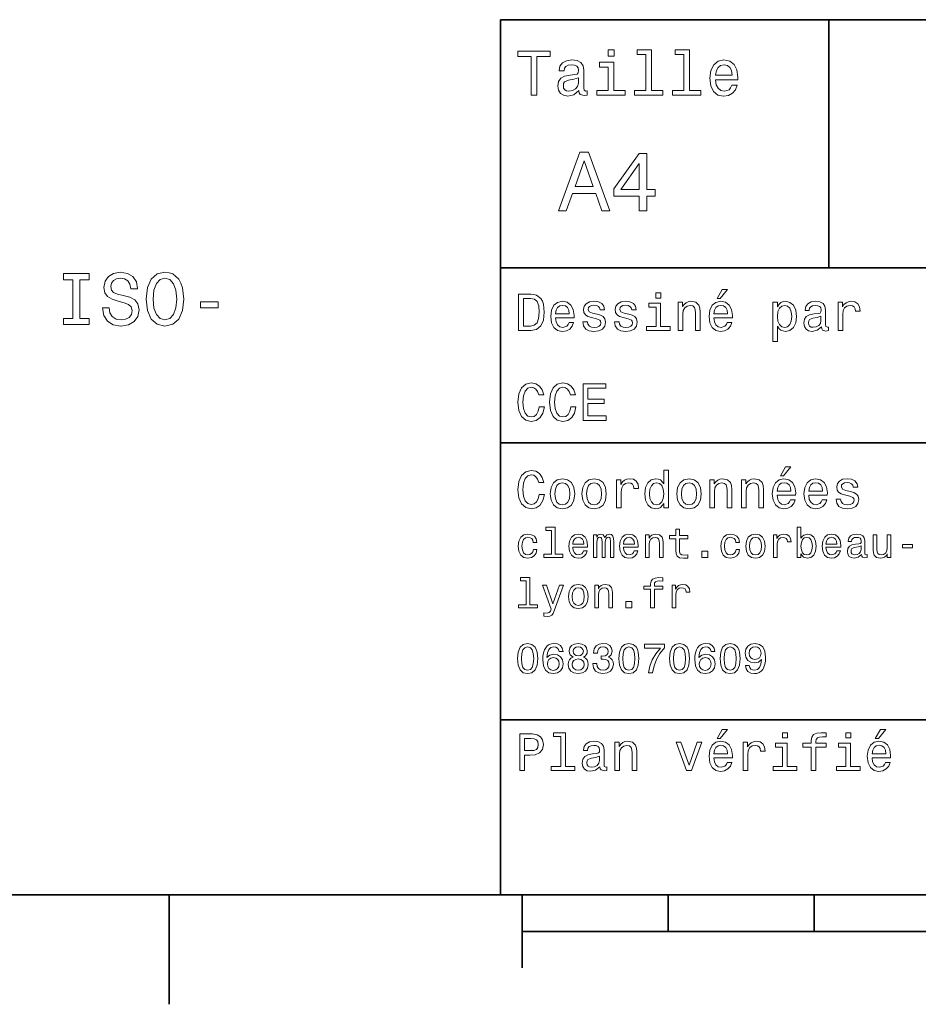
# Model space of a CAD drawing. Extents: x 0 to 297, y 0 to 210.
# Tile 2 of 8: x 64 to 126, y 2 to 70. Entities that reach past the tile are written whole.
import ezdxf

# ---------------------------------------------------------------- set-up
doc = ezdxf.new("R2010")
doc.units = 0

msp = doc.modelspace()

# ---------------------------------------------------------------- linework, layer by layer
at = {"color": 7, "lineweight": 35}
for p, q in [((97, 10), (97, 70)), ((97, 70), (287, 70)), ((97, 53), (162, 53)), ((97, 41), (162, 41)), ((97, 22), (162, 22)), ((10, 10), (287, 10)), ((97, 10), (287, 10)), ((98.5, 7.5), (198.5, 7.5))]:
    msp.add_line(p, q, dxfattribs=at)
at = {"color": 7, "lineweight": 35, "ltscale": 0.425}
msp.add_line((119.5, 53), (119.5, 70), dxfattribs=at)
at = {"color": 7, "lineweight": 35, "ltscale": 0.1875}
msp.add_line((74.300003, 10), (74.300003, 2.5), dxfattribs=at)
at = {"color": 7, "lineweight": 35, "ltscale": 0.125}
msp.add_line((98.5, 10), (98.5, 5), dxfattribs=at)
at = {"color": 7, "lineweight": 35, "ltscale": 0.0625}
for p, q in [((108.5, 10), (108.5, 7.5)), ((118.5, 10), (118.5, 7.5))]:
    msp.add_line(p, q, dxfattribs=at)
at = {"color": 7, "lineweight": 13}
for points in [[(99.102303, 64.837173), (99.5, 64.837173), (99.5, 67.47406), (100.407784, 67.47406), (100.407784, 67.837173), (98.190201, 67.837173), (98.190201, 67.47406), (99.102303, 67.47406)], [(104.786743, 67.940918), (104.384727, 67.940918), (104.384727, 67.508644), (104.786743, 67.508644)], [(106.969742, 67.621033), (106.969742, 65.157059), (106.187317, 65.157059), (106.187317, 64.837173), (108.128242, 64.837173), (108.128242, 65.157059), (107.350143, 65.157059), (107.350143, 67.940918), (106.373199, 67.940918), (106.373199, 67.621033)], [(109.572044, 67.621033), (109.572044, 65.157059), (108.789627, 65.157059), (108.789627, 64.837173), (110.730545, 64.837173), (110.730545, 65.157059), (109.952454, 65.157059), (109.952454, 67.940918), (108.975502, 67.940918), (108.975502, 67.621033)], [(102.387611, 65.139771), (102.387611, 65.126801), (102.409225, 64.979828), (102.47406, 64.876076), (102.746399, 64.793945), (102.958214, 64.828529), (102.958214, 65.122475), (102.867432, 65.109505), (102.746399, 65.165703), (102.724785, 65.338615), (102.724785, 66.540344), (102.672913, 66.84726), (102.521614, 67.0634), (102.257927, 67.193085), (101.886169, 67.240631), (101.523056, 67.188759), (101.255043, 67.041786), (101.086456, 66.812675), (101.030258, 66.510086), (101.030258, 66.484146), (101.371758, 66.484146), (101.402016, 66.665703), (101.497116, 66.795387), (101.65274, 66.873199), (101.873199, 66.903458), (102.085014, 66.881844), (102.236313, 66.817001), (102.327087, 66.704605), (102.357346, 66.548988), (102.340057, 66.367432), (102.270897, 66.276657), (102.097984, 66.233429), (101.773773, 66.198845), (101.402016, 66.121033), (101.138329, 65.982704), (100.982712, 65.766571), (100.935158, 65.446686), (100.978386, 65.161385), (101.112389, 64.949562), (101.328529, 64.815559), (101.626801, 64.768013), (102.028816, 64.858788)], [(104.773773, 65.157059), (104.773773, 67.080688), (103.796829, 67.080688), (103.796829, 66.756485), (104.393372, 66.756485), (104.393372, 65.157059), (103.615273, 65.157059), (103.615273, 64.837173), (105.560516, 64.837173), (105.560516, 65.157059)], [(111.750717, 65.887604), (113.272339, 65.887604), (113.276657, 66.064842), (113.207497, 66.561958), (113.017288, 66.933716), (112.714699, 67.158501), (112.312683, 67.240631), (111.919312, 67.154175), (111.616714, 66.912102), (111.422188, 66.51873), (111.353027, 66), (111.41787, 65.4683), (111.612396, 65.079247), (111.91066, 64.837173), (112.299713, 64.755043), (112.636887, 64.811234), (112.913544, 64.958214), (113.116714, 65.191643), (113.233429, 65.502876), (112.857346, 65.502876), (112.779541, 65.329971), (112.667145, 65.200287), (112.34726, 65.096542), (112.100868, 65.144089), (111.914986, 65.295387), (111.793945, 65.541786), (111.750717, 65.874634)], [(111.750717, 66.207489), (111.798271, 66.50576), (111.914986, 66.726219), (112.092216, 66.860229), (112.325653, 66.907776), (112.554756, 66.860229), (112.731987, 66.726219), (112.840057, 66.50576), (112.878967, 66.207489)], [(102.344383, 65.649857), (102.292511, 65.425072), (102.154182, 65.252159), (101.946686, 65.139771), (101.691643, 65.100861), (101.527374, 65.122475), (101.41066, 65.191643), (101.337173, 65.312675), (101.315559, 65.481262), (101.332855, 65.632561), (101.402016, 65.740631), (101.678673, 65.861671), (102.028816, 65.913544), (102.344383, 66.017288)], [(100.982712, 56.9049), (101.51297, 56.9049), (101.933716, 58.080692), (103.530258, 58.080692), (103.951012, 56.9049), (104.492798, 56.9049), (103.028816, 60.910664), (102.440926, 60.910664)], [(106.521614, 56.9049), (107.040344, 56.9049), (107.040344, 57.896255), (107.610954, 57.896255), (107.610954, 58.357349), (107.040344, 58.357349), (107.040344, 60.818443), (106.515854, 60.818443), (104.763687, 58.403458), (104.763687, 57.896255), (106.521614, 57.896255)], [(102.118156, 58.570606), (102.734871, 60.334293), (103.351585, 58.570606)], [(105.247841, 58.357349), (106.521614, 60.149857), (106.521614, 58.357349)], [(70.189476, 50.251442), (69.730545, 50.251442), (69.831406, 49.716858), (70.083572, 49.323486), (70.471893, 49.086456), (70.996399, 49.000721), (71.515846, 49.081413), (71.904175, 49.303314), (72.151291, 49.651299), (72.242073, 50.110229), (72.166428, 50.523777), (71.954605, 50.791065), (71.611664, 50.967579), (71.152733, 51.098705), (70.759361, 51.194527), (70.502159, 51.305477), (70.355904, 51.466858), (70.310516, 51.719021), (70.355904, 51.945965), (70.48703, 52.117435), (70.688759, 52.233429), (70.966133, 52.273777), (71.24855, 52.223343), (71.470459, 52.087177), (71.616714, 51.860229), (71.687317, 51.552593), (72.146255, 51.552593), (72.146255, 51.562679), (72.065559, 52.036743), (71.828522, 52.389771), (71.455322, 52.611671), (70.951004, 52.687321), (70.497116, 52.611671), (70.144089, 52.399857), (69.917145, 52.072048), (69.836456, 51.648415), (69.902008, 51.270172), (70.093658, 51.01297), (70.396255, 50.841499), (70.809799, 50.710377), (71.218292, 50.594379), (71.525932, 50.483429), (71.712532, 50.322048), (71.778091, 50.059799), (71.717575, 49.792507), (71.561234, 49.590778), (71.324203, 49.464699), (71.016571, 49.424351), (70.67363, 49.479828), (70.411377, 49.641212), (70.244949, 49.903458)], [(72.726219, 50.846542), (72.817001, 50.059799), (73.079247, 49.479828), (73.487747, 49.121758), (74.022331, 49.000721), (74.551865, 49.121758), (74.965408, 49.479828), (75.222618, 50.059799), (75.318436, 50.846542), (75.222618, 51.628242), (75.111664, 51.945965), (74.965408, 52.208214), (74.551865, 52.566284), (74.299706, 52.657063), (74.022331, 52.692364), (73.482704, 52.566284), (73.074203, 52.213257), (72.817001, 51.633286)], [(67.718292, 49.520172), (67.072769, 49.520172), (67.072769, 49.096542), (68.827805, 49.096542), (68.827805, 49.520172), (68.182274, 49.520172), (68.182274, 52.172913), (68.827805, 52.172913), (68.827805, 52.596542), (67.072769, 52.596542), (67.072769, 52.172913), (67.718292, 52.172913)], [(73.210373, 50.846542), (73.265846, 51.456772), (73.432274, 51.905621), (73.689476, 52.177956), (74.022331, 52.273777), (74.350143, 52.177956), (74.607346, 51.900578), (74.773773, 51.451729), (74.83429, 50.846542), (74.773773, 50.236313), (74.607346, 49.787464), (74.350143, 49.515129), (74.022331, 49.424351), (73.689476, 49.515129), (73.432274, 49.787464), (73.265846, 50.23127)], [(111.84726, 50.88797), (112.059799, 50.88797), (112.560516, 51.500362), (112.207489, 51.500362)], [(76.44812, 50.251442), (77.668579, 50.251442), (77.668579, 50.649857), (76.44812, 50.649857)], [(99.080688, 51.190563), (98.248558, 51.190563), (98.248558, 48.690563), (99.080688, 48.690563), (99.473343, 48.769814), (99.765129, 49.011169), (99.945244, 49.40382), (100.010086, 49.940563), (99.952446, 50.488113), (99.880402, 50.70425), (99.779541, 50.877163), (99.487755, 51.111313), (99.296829, 51.168949)], [(99.055473, 50.891571), (99.329254, 50.837536), (99.516571, 50.671829), (99.628242, 50.376442), (99.664268, 49.940563), (99.624641, 49.519093), (99.51297, 49.223705), (99.322044, 49.047192), (99.055473, 48.989555), (98.583572, 48.989555), (98.583572, 50.891571)], [(100.784584, 49.565922), (102.052597, 49.565922), (102.056198, 49.713619), (101.998558, 50.127884), (101.840057, 50.437683), (101.587898, 50.625), (101.252884, 50.693443), (100.925072, 50.621399), (100.672913, 50.41967), (100.510803, 50.091862), (100.453171, 49.659584), (100.507202, 49.216499), (100.669312, 48.892292), (100.91787, 48.690563), (101.242073, 48.62212), (101.523056, 48.668949), (101.753601, 48.791428), (101.922913, 48.98595), (102.020172, 49.245319), (101.706772, 49.245319), (101.64193, 49.101227), (101.548271, 48.993156), (101.2817, 48.9067), (101.07637, 48.946327), (100.921471, 49.072407), (100.820602, 49.27774), (100.784584, 49.555115)], [(103.623199, 49.818085), (103.317001, 49.890129), (103.090057, 49.972984), (103.014412, 50.142292), (103.036026, 50.261169), (103.111671, 50.347622), (103.234146, 50.401657), (103.41066, 50.423271), (103.579971, 50.401657), (103.713257, 50.336815), (103.799713, 50.239555), (103.835732, 50.109871), (104.145531, 50.109871), (104.145531, 50.117077), (104.091499, 50.351227), (103.943802, 50.534943), (103.713257, 50.650219), (103.41066, 50.693443), (103.104469, 50.650219), (102.881126, 50.531342), (102.740631, 50.354828), (102.697403, 50.131485), (102.729828, 49.915348), (102.830688, 49.76405), (102.996399, 49.655983), (103.237755, 49.580334), (103.590775, 49.493877), (103.806915, 49.40382), (103.864555, 49.331772), (103.886169, 49.223705), (103.853745, 49.09042), (103.767288, 48.989555), (103.626801, 48.924713), (103.439484, 48.903099), (103.241356, 48.924713), (103.09726, 49.000362), (103, 49.122841), (102.960373, 49.292149), (102.654175, 49.292149), (102.704613, 49.003963), (102.852303, 48.795029), (103.086456, 48.668949), (103.41066, 48.62212), (103.749283, 48.668949), (103.997841, 48.795029), (104.149139, 48.996758), (104.203171, 49.259727), (104.163544, 49.486671), (104.051872, 49.641571), (103.868156, 49.742435)], [(105.791786, 49.818085), (105.485588, 49.890129), (105.258644, 49.972984), (105.182999, 50.142292), (105.204613, 50.261169), (105.280258, 50.347622), (105.40274, 50.401657), (105.579254, 50.423271), (105.748558, 50.401657), (105.881844, 50.336815), (105.9683, 50.239555), (106.004326, 50.109871), (106.314117, 50.109871), (106.314117, 50.117077), (106.260086, 50.351227), (106.112396, 50.534943), (105.881844, 50.650219), (105.579254, 50.693443), (105.273056, 50.650219), (105.049713, 50.531342), (104.909225, 50.354828), (104.865997, 50.131485), (104.898415, 49.915348), (104.999283, 49.76405), (105.164986, 49.655983), (105.406342, 49.580334), (105.759369, 49.493877), (105.975502, 49.40382), (106.033142, 49.331772), (106.054756, 49.223705), (106.022339, 49.09042), (105.935883, 48.989555), (105.795387, 48.924713), (105.60807, 48.903099), (105.409943, 48.924713), (105.265854, 49.000362), (105.168587, 49.122841), (105.12896, 49.292149), (104.822769, 49.292149), (104.873199, 49.003963), (105.020897, 48.795029), (105.255043, 48.668949), (105.579254, 48.62212), (105.91787, 48.668949), (106.166428, 48.795029), (106.317726, 48.996758), (106.371758, 49.259727), (106.33213, 49.486671), (106.220459, 49.641571), (106.036743, 49.742435)], [(107.992798, 51.27702), (107.657784, 51.27702), (107.657784, 50.916786), (107.992798, 50.916786)], [(109.181557, 48.690563), (109.498558, 48.690563), (109.498558, 49.807278), (109.530983, 50.063042), (109.635445, 50.250362), (109.797546, 50.365635), (110.013687, 50.408863), (110.1866, 50.372841), (110.29467, 50.275578), (110.348701, 50.113472), (110.366714, 49.897335), (110.366714, 48.690563), (110.683716, 48.690563), (110.683716, 49.962177), (110.669312, 50.217941), (110.604469, 50.430477), (110.39193, 50.625), (110.060516, 50.693443), (109.876801, 50.668228), (109.721901, 50.599785), (109.588615, 50.484512), (109.484146, 50.329613), (109.484146, 50.625), (109.181557, 50.625)], [(111.627518, 49.565922), (112.895531, 49.565922), (112.899132, 49.713619), (112.841499, 50.127884), (112.682999, 50.437683), (112.430832, 50.625), (112.095825, 50.693443), (111.768013, 50.621399), (111.515854, 50.41967), (111.353745, 50.091862), (111.296112, 49.659584), (111.350143, 49.216499), (111.512245, 48.892292), (111.760803, 48.690563), (112.085014, 48.62212), (112.365997, 48.668949), (112.596542, 48.791428), (112.765854, 48.98595), (112.863113, 49.245319), (112.549713, 49.245319), (112.484871, 49.101227), (112.391212, 48.993156), (112.124641, 48.9067), (111.919312, 48.946327), (111.764412, 49.072407), (111.663544, 49.27774), (111.627518, 49.555115)], [(115.986313, 50.326012), (115.986313, 50.625), (115.669312, 50.625), (115.669312, 47.941284), (115.986313, 47.941284), (115.986313, 48.98595), (116.097984, 48.816643), (116.22406, 48.704971), (116.541069, 48.62212), (116.843658, 48.690563), (117.081413, 48.895893), (117.236313, 49.2201), (117.293945, 49.659584), (117.236313, 50.095463), (117.081413, 50.41967), (116.843658, 50.621399), (116.541069, 50.693443), (116.368156, 50.671829), (116.220459, 50.603386), (116.094383, 50.488113)], [(119.005043, 48.942726), (119.005043, 48.931919), (119.023056, 48.809441), (119.077087, 48.722984), (119.304031, 48.654541), (119.480545, 48.683357), (119.480545, 48.928314), (119.4049, 48.917507), (119.304031, 48.96434), (119.286026, 49.108429), (119.286026, 50.109871), (119.242798, 50.365635), (119.116714, 50.54575), (118.896973, 50.65382), (118.587173, 50.693443), (118.284584, 50.650219), (118.061241, 50.52774), (117.920746, 50.336815), (117.873917, 50.084656), (117.873917, 50.063042), (118.158501, 50.063042), (118.183716, 50.21434), (118.26297, 50.322407), (118.392654, 50.387249), (118.57637, 50.412464), (118.752884, 50.394455), (118.878967, 50.34042), (118.954613, 50.246758), (118.979828, 50.117077), (118.965416, 49.965778), (118.907784, 49.890129), (118.763687, 49.854107), (118.493515, 49.825291), (118.183716, 49.760448), (117.963974, 49.645176), (117.834297, 49.465057), (117.79467, 49.19849), (117.830688, 48.960735), (117.942368, 48.784222), (118.122482, 48.67255), (118.37104, 48.632927), (118.706055, 48.708576)], [(120.143372, 48.690563), (120.460373, 48.690563), (120.460373, 49.796471), (120.492798, 50.063042), (120.590057, 50.253963), (120.748558, 50.369236), (120.961098, 50.408863), (121.119598, 50.383648), (121.238472, 50.3116), (121.310516, 50.189121), (121.335739, 50.023415), (121.656342, 50.023415), (121.613113, 50.315205), (121.49424, 50.524136), (121.296112, 50.650219), (121.02594, 50.693443), (120.842224, 50.664627), (120.683716, 50.592579), (120.543228, 50.4701), (120.431557, 50.304398), (120.431557, 50.625), (120.143372, 50.625)], [(100.784584, 49.832493), (100.824211, 50.081055), (100.921471, 50.264771), (101.069168, 50.376442), (101.263687, 50.416069), (101.454613, 50.376442), (101.602303, 50.264771), (101.69236, 50.081055), (101.724785, 49.832493)], [(107.981987, 48.957134), (107.981987, 50.560158), (107.16787, 50.560158), (107.16787, 50.289986), (107.664986, 50.289986), (107.664986, 48.957134), (107.016571, 48.957134), (107.016571, 48.690563), (108.637611, 48.690563), (108.637611, 48.957134)], [(111.627518, 49.832493), (111.667145, 50.081055), (111.764412, 50.264771), (111.912102, 50.376442), (112.106628, 50.416069), (112.297546, 50.376442), (112.445244, 50.264771), (112.535301, 50.081055), (112.567726, 49.832493)], [(116.48703, 48.9067), (116.274498, 48.953533), (116.119598, 49.097622), (116.022339, 49.331772), (115.989914, 49.659584), (116.022339, 49.983791), (116.119598, 50.217941), (116.274498, 50.358429), (116.48703, 50.408863), (116.681557, 50.358429), (116.836456, 50.21434), (116.933716, 49.98019), (116.969742, 49.659584), (116.933716, 49.335377), (116.836456, 49.097622), (116.681557, 48.953533)], [(118.969025, 49.367798), (118.925797, 49.180477), (118.810516, 49.036385), (118.637611, 48.942726), (118.425072, 48.910305), (118.288185, 48.928314), (118.190926, 48.98595), (118.129684, 49.086815), (118.111671, 49.227306), (118.126083, 49.353386), (118.183716, 49.443443), (118.414268, 49.544312), (118.706055, 49.587536), (118.969025, 49.673992)], [(99.66787, 43.460373), (99.595818, 43.15778), (99.476944, 42.941643), (99.311241, 42.808357), (99.116714, 42.765129), (98.882568, 42.829971), (98.698845, 43.024494), (98.57637, 43.341499), (98.536743, 43.780979), (98.57637, 44.216858), (98.695244, 44.537464), (98.87896, 44.731987), (99.116714, 44.80043), (99.289627, 44.764408), (99.437317, 44.663544), (99.552597, 44.501442), (99.631844, 44.278099), (99.97406, 44.278099), (99.865997, 44.620316), (99.678673, 44.879681), (99.422913, 45.041786), (99.116714, 45.099422), (98.734871, 45.009365), (98.443085, 44.757202), (98.25576, 44.342937), (98.190926, 43.780979), (98.25576, 43.219021), (98.443085, 42.804756), (98.734871, 42.548992), (99.116714, 42.462536), (99.451729, 42.530979), (99.721901, 42.721901), (99.912827, 43.035301), (100.013687, 43.460373)], [(101.836456, 43.460373), (101.764412, 43.15778), (101.645531, 42.941643), (101.479828, 42.808357), (101.285301, 42.765129), (101.051155, 42.829971), (100.867432, 43.024494), (100.744957, 43.341499), (100.70533, 43.780979), (100.744957, 44.216858), (100.863831, 44.537464), (101.047554, 44.731987), (101.285301, 44.80043), (101.458214, 44.764408), (101.605911, 44.663544), (101.721184, 44.501442), (101.80043, 44.278099), (102.142654, 44.278099), (102.034584, 44.620316), (101.84726, 44.879681), (101.591499, 45.041786), (101.285301, 45.099422), (100.903458, 45.009365), (100.611671, 44.757202), (100.424355, 44.342937), (100.359512, 43.780979), (100.424355, 43.219021), (100.611671, 42.804756), (100.903458, 42.548992), (101.285301, 42.462536), (101.620316, 42.530979), (101.890488, 42.721901), (102.081413, 43.035301), (102.182274, 43.460373)], [(102.664986, 42.530979), (104.25, 42.530979), (104.25, 42.833572), (102.996399, 42.833572), (102.996399, 43.680115), (104.113113, 43.680115), (104.113113, 43.979107), (102.996399, 43.979107), (102.996399, 44.728386), (104.221184, 44.728386), (104.221184, 45.030979), (102.664986, 45.030979)], [(116.184441, 38.728386), (116.396973, 38.728386), (116.897697, 39.340778), (116.54467, 39.340778)], [(99.66787, 37.460373), (99.595818, 37.15778), (99.476944, 36.941643), (99.311241, 36.808357), (99.116714, 36.765129), (98.882568, 36.829971), (98.698845, 37.024494), (98.57637, 37.341499), (98.536743, 37.780979), (98.57637, 38.216858), (98.695244, 38.537464), (98.87896, 38.731987), (99.116714, 38.80043), (99.289627, 38.764408), (99.437317, 38.663544), (99.552597, 38.501442), (99.631844, 38.278099), (99.97406, 38.278099), (99.865997, 38.620316), (99.678673, 38.879681), (99.422913, 39.041786), (99.116714, 39.099422), (98.734871, 39.009365), (98.443085, 38.757202), (98.25576, 38.342937), (98.190926, 37.780979), (98.25576, 37.219021), (98.443085, 36.804756), (98.734871, 36.548992), (99.116714, 36.462536), (99.451729, 36.530979), (99.721901, 36.721901), (99.912827, 37.035301), (100.013687, 37.460373)], [(100.413544, 37.496399), (100.471184, 37.056915), (100.636887, 36.732708), (100.899857, 36.530979), (101.252884, 36.462536), (101.602303, 36.530979), (101.865273, 36.729107), (102.030983, 37.053314), (102.092216, 37.496399), (102.030983, 37.935879), (101.865273, 38.263687), (101.602303, 38.461815), (101.252884, 38.533859), (100.899857, 38.461815), (100.636887, 38.260086), (100.471184, 37.935879)], [(102.58213, 37.496399), (102.639771, 37.056915), (102.805473, 36.732708), (103.068443, 36.530979), (103.421471, 36.462536), (103.770897, 36.530979), (104.033859, 36.729107), (104.19957, 37.053314), (104.260803, 37.496399), (104.19957, 37.935879), (104.033859, 38.263687), (103.770897, 38.461815), (103.421471, 38.533859), (103.068443, 38.461815), (102.805473, 38.260086), (102.639771, 37.935879)], [(104.963257, 36.530979), (105.280258, 36.530979), (105.280258, 37.636887), (105.312683, 37.903458), (105.409943, 38.094379), (105.568443, 38.209652), (105.780983, 38.249279), (105.939484, 38.224064), (106.058357, 38.152016), (106.130402, 38.029537), (106.155617, 37.863831), (106.476227, 37.863831), (106.432999, 38.155621), (106.314117, 38.364552), (106.115997, 38.490635), (105.845825, 38.533859), (105.662102, 38.505043), (105.503601, 38.432995), (105.363113, 38.310516), (105.251442, 38.144814), (105.251442, 38.465416), (104.963257, 38.465416)], [(108.201729, 36.829971), (108.201729, 36.530979), (108.51873, 36.530979), (108.51873, 39.117435), (108.20533, 39.117435), (108.20533, 38.170029), (107.963974, 38.443802), (107.816284, 38.508644), (107.646973, 38.533859), (107.340775, 38.461815), (107.103027, 38.260086), (106.948128, 37.935879), (106.894089, 37.5), (106.948128, 37.064121), (107.103027, 36.736309), (107.340775, 36.530979), (107.646973, 36.462536), (107.816284, 36.487751), (107.967575, 36.552593)], [(109.087898, 37.496399), (109.145531, 37.056915), (109.311241, 36.732708), (109.574203, 36.530979), (109.927231, 36.462536), (110.276657, 36.530979), (110.539627, 36.729107), (110.70533, 37.053314), (110.766571, 37.496399), (110.70533, 37.935879), (110.539627, 38.263687), (110.276657, 38.461815), (109.927231, 38.533859), (109.574203, 38.461815), (109.311241, 38.260086), (109.145531, 37.935879)], [(111.350143, 36.530979), (111.667145, 36.530979), (111.667145, 37.647694), (111.69957, 37.903458), (111.804031, 38.090778), (111.966141, 38.206051), (112.182274, 38.249279), (112.355186, 38.213257), (112.463257, 38.115993), (112.517288, 37.953888), (112.535301, 37.737751), (112.535301, 36.530979), (112.852303, 36.530979), (112.852303, 37.802593), (112.837898, 38.058357), (112.773056, 38.270893), (112.560516, 38.465416), (112.229103, 38.533859), (112.045387, 38.508644), (111.890488, 38.440201), (111.757202, 38.324928), (111.65274, 38.170029), (111.65274, 38.465416), (111.350143, 38.465416)], [(113.51873, 36.530979), (113.835732, 36.530979), (113.835732, 37.647694), (113.868156, 37.903458), (113.972626, 38.090778), (114.134727, 38.206051), (114.350861, 38.249279), (114.523773, 38.213257), (114.631844, 38.115993), (114.685883, 37.953888), (114.703888, 37.737751), (114.703888, 36.530979), (115.020889, 36.530979), (115.020889, 37.802593), (115.006485, 38.058357), (114.941643, 38.270893), (114.729111, 38.465416), (114.39769, 38.533859), (114.213974, 38.508644), (114.059082, 38.440201), (113.925789, 38.324928), (113.821327, 38.170029), (113.821327, 38.465416), (113.51873, 38.465416)], [(115.964699, 37.406338), (117.232712, 37.406338), (117.236313, 37.554035), (117.178673, 37.9683), (117.020172, 38.278099), (116.768013, 38.465416), (116.432999, 38.533859), (116.105186, 38.461815), (115.853027, 38.260086), (115.690918, 37.932278), (115.633286, 37.5), (115.687317, 37.056915), (115.849426, 36.732708), (116.097984, 36.530979), (116.422188, 36.462536), (116.703171, 36.509365), (116.933716, 36.631844), (117.103027, 36.826366), (117.200287, 37.085735), (116.886887, 37.085735), (116.822044, 36.941643), (116.728386, 36.833572), (116.461815, 36.747116), (116.256485, 36.786743), (116.101585, 36.912823), (116.000717, 37.118156), (115.964699, 37.395531)], [(118.133286, 37.406338), (119.401299, 37.406338), (119.4049, 37.554035), (119.34726, 37.9683), (119.188766, 38.278099), (118.9366, 38.465416), (118.601585, 38.533859), (118.273773, 38.461815), (118.021614, 38.260086), (117.859512, 37.932278), (117.801872, 37.5), (117.855911, 37.056915), (118.018013, 36.732708), (118.266571, 36.530979), (118.590775, 36.462536), (118.871758, 36.509365), (119.10231, 36.631844), (119.271614, 36.826366), (119.368881, 37.085735), (119.055481, 37.085735), (118.990631, 36.941643), (118.896973, 36.833572), (118.630402, 36.747116), (118.425072, 36.786743), (118.270172, 36.912823), (118.169312, 37.118156), (118.133286, 37.395531)], [(120.971901, 37.658501), (120.66571, 37.730545), (120.438766, 37.8134), (120.363113, 37.982708), (120.384727, 38.101585), (120.460373, 38.188038), (120.582855, 38.242073), (120.759369, 38.263687), (120.92868, 38.242073), (121.061966, 38.177231), (121.148415, 38.079971), (121.184441, 37.950287), (121.49424, 37.950287), (121.49424, 37.957493), (121.440201, 38.191643), (121.292511, 38.375359), (121.061966, 38.490635), (120.759369, 38.533859), (120.453171, 38.490635), (120.229828, 38.371758), (120.08934, 38.195244), (120.046112, 37.971901), (120.078529, 37.755764), (120.179398, 37.604465), (120.3451, 37.496399), (120.586456, 37.42075), (120.939484, 37.334293), (121.155624, 37.244236), (121.213257, 37.172188), (121.234871, 37.064121), (121.202454, 36.930836), (121.115997, 36.829971), (120.97551, 36.765129), (120.788185, 36.743515), (120.590057, 36.765129), (120.445969, 36.840778), (120.348709, 36.963257), (120.309082, 37.132565), (120.002884, 37.132565), (120.053314, 36.844379), (120.201012, 36.635445), (120.435158, 36.509365), (120.759369, 36.462536), (121.097984, 36.509365), (121.346542, 36.635445), (121.497841, 36.837173), (121.551872, 37.100143), (121.512253, 37.327087), (121.400574, 37.481987), (121.216858, 37.582851)], [(100.737755, 37.5), (100.770172, 37.824207), (100.87104, 38.058357), (101.033142, 38.20245), (101.252884, 38.25288), (101.469017, 38.20245), (101.631126, 38.061958), (101.731987, 37.824207), (101.768013, 37.5), (101.731987, 37.172188), (101.631126, 36.934437), (101.469017, 36.790344), (101.252884, 36.743515), (101.033142, 36.790344), (100.87104, 36.934437), (100.770172, 37.172188)], [(102.906342, 37.5), (102.938759, 37.824207), (103.039627, 38.058357), (103.201729, 38.20245), (103.421471, 38.25288), (103.637611, 38.20245), (103.799713, 38.061958), (103.900574, 37.824207), (103.9366, 37.5), (103.900574, 37.172188), (103.799713, 36.934437), (103.637611, 36.790344), (103.421471, 36.743515), (103.201729, 36.790344), (103.039627, 36.934437), (102.938759, 37.172188)], [(107.701012, 38.249279), (107.909943, 38.198845), (108.068443, 38.058357), (108.162102, 37.824207), (108.198128, 37.5), (108.162102, 37.172188), (108.068443, 36.938038), (107.909943, 36.793949), (107.701012, 36.747116), (107.502884, 36.793949), (107.351585, 36.938038), (107.250717, 37.175793), (107.2183, 37.5), (107.250717, 37.820606), (107.351585, 38.054756), (107.502884, 38.198845)], [(109.412102, 37.5), (109.444527, 37.824207), (109.545387, 38.058357), (109.707489, 38.20245), (109.927231, 38.25288), (110.143372, 38.20245), (110.305473, 38.061958), (110.406342, 37.824207), (110.44236, 37.5), (110.406342, 37.172188), (110.305473, 36.934437), (110.143372, 36.790344), (109.927231, 36.743515), (109.707489, 36.790344), (109.545387, 36.934437), (109.444527, 37.172188)], [(115.964699, 37.672909), (116.004318, 37.921471), (116.101585, 38.105186), (116.249283, 38.216858), (116.443802, 38.256485), (116.634727, 38.216858), (116.782425, 38.105186), (116.872482, 37.921471), (116.9049, 37.672909)], [(118.133286, 37.672909), (118.172913, 37.921471), (118.270172, 38.105186), (118.41787, 38.216858), (118.612396, 38.256485), (118.803314, 38.216858), (118.951012, 38.105186), (119.041069, 37.921471), (119.073486, 37.672909)], [(100.510086, 34.991352), (100.510086, 33.348701), (99.988472, 33.348701), (99.988472, 33.135445), (101.282417, 33.135445), (101.282417, 33.348701), (100.763687, 33.348701), (100.763687, 35.204609), (100.112389, 35.204609), (100.112389, 34.991352)], [(117.593658, 33.374638), (117.780975, 33.152737), (118.03746, 33.080688), (118.279541, 33.135445), (118.472626, 33.299709), (118.593658, 33.561958), (118.639771, 33.91066), (118.593658, 34.259365), (118.469742, 34.51873), (118.279541, 34.680115), (118.03746, 34.737751), (117.783859, 34.662823), (117.680115, 34.570602), (117.593658, 34.446682), (117.593658, 35.204609), (117.340057, 35.204609), (117.340057, 33.135445), (117.593658, 33.135445)], [(99.256485, 34.170029), (99.507202, 34.170029), (99.45533, 34.400574), (99.331413, 34.58213), (99.138329, 34.694523), (98.887611, 34.737751), (98.610954, 34.680115), (98.400574, 34.51873), (98.268013, 34.256481), (98.221901, 33.904896), (98.265129, 33.556194), (98.394814, 33.296829), (98.599426, 33.135445), (98.87896, 33.080688), (99.126801, 33.123917), (99.319885, 33.244953), (99.452446, 33.435158), (99.510086, 33.688759), (99.268013, 33.688759), (99.224785, 33.527374), (99.144089, 33.406338), (99.028816, 33.331409), (98.887611, 33.308353), (98.711815, 33.345818), (98.585014, 33.461094), (98.507202, 33.648415), (98.48127, 33.913544), (98.507202, 34.172909), (98.587898, 34.360229), (98.717583, 34.475502), (98.887611, 34.515846), (99.03746, 34.48991), (99.149857, 34.42363), (99.224785, 34.314117)], [(101.96254, 33.835732), (102.976944, 33.835732), (102.979828, 33.953888), (102.933716, 34.285301), (102.806915, 34.533138), (102.605186, 34.682995), (102.337173, 34.737751), (102.074928, 34.680115), (101.873199, 34.51873), (101.743515, 34.256481), (101.697403, 33.91066), (101.740631, 33.556194), (101.870316, 33.296829), (102.069168, 33.135445), (102.328529, 33.080688), (102.553314, 33.118153), (102.737755, 33.216137), (102.873199, 33.371758), (102.951012, 33.57925), (102.700287, 33.57925), (102.648415, 33.463974), (102.573486, 33.377518), (102.360229, 33.308353), (102.195969, 33.340057), (102.072044, 33.440922), (101.991356, 33.605186), (101.96254, 33.827087)], [(101.96254, 34.048988), (101.99424, 34.247837), (102.072044, 34.39481), (102.190201, 34.484146), (102.345825, 34.515846), (102.498558, 34.484146), (102.616714, 34.39481), (102.688759, 34.247837), (102.714699, 34.048988)], [(103.374641, 33.135445), (103.60807, 33.135445), (103.60807, 34.170029), (103.622482, 34.325645), (103.665703, 34.438038), (103.731987, 34.504322), (103.818443, 34.530258), (103.887611, 34.507202), (103.933716, 34.449566), (103.956772, 34.351582), (103.965416, 34.221901), (103.965416, 33.135445), (104.184441, 33.135445), (104.184441, 34.170029), (104.198845, 34.322765), (104.242073, 34.435158), (104.311241, 34.504322), (104.397697, 34.530258), (104.466858, 34.507202), (104.51297, 34.449566), (104.541786, 34.221901), (104.541786, 33.135445), (104.775215, 33.135445), (104.775215, 34.204609), (104.760803, 34.42651), (104.714699, 34.596539), (104.622475, 34.700287), (104.472626, 34.737751), (104.296829, 34.680115), (104.161385, 34.512966), (104.054756, 34.677231), (103.876083, 34.737751), (103.711815, 34.680115), (103.599426, 34.51873), (103.599426, 34.682995), (103.374641, 34.682995)], [(105.432274, 33.835732), (106.446686, 33.835732), (106.44957, 33.953888), (106.403458, 34.285301), (106.276657, 34.533138), (106.074928, 34.682995), (105.806915, 34.737751), (105.54467, 34.680115), (105.342941, 34.51873), (105.213257, 34.256481), (105.167145, 33.91066), (105.210373, 33.556194), (105.340057, 33.296829), (105.538902, 33.135445), (105.798271, 33.080688), (106.023056, 33.118153), (106.207489, 33.216137), (106.342941, 33.371758), (106.420746, 33.57925), (106.170029, 33.57925), (106.118156, 33.463974), (106.043228, 33.377518), (105.829971, 33.308353), (105.665703, 33.340057), (105.541786, 33.440922), (105.461098, 33.605186), (105.432274, 33.827087)], [(105.432274, 34.048988), (105.463974, 34.247837), (105.541786, 34.39481), (105.659943, 34.484146), (105.815559, 34.515846), (105.9683, 34.484146), (106.086456, 34.39481), (106.158501, 34.247837), (106.184441, 34.048988)], [(106.945244, 33.135445), (107.198845, 33.135445), (107.198845, 34.028816), (107.224785, 34.233429), (107.308357, 34.383282), (107.438042, 34.475502), (107.610954, 34.510086), (107.749283, 34.481266), (107.835739, 34.403458), (107.87896, 34.273773), (107.893372, 34.100861), (107.893372, 33.135445), (108.146973, 33.135445), (108.146973, 34.152737), (108.135445, 34.357346), (108.083572, 34.527374), (107.913544, 34.682995), (107.648415, 34.737751), (107.501442, 34.717579), (107.377518, 34.662823), (107.270889, 34.570602), (107.187317, 34.446682), (107.187317, 34.682995), (106.945244, 34.682995)], [(109.020172, 34.414982), (109.020172, 33.639767), (109.03746, 33.389046), (109.118156, 33.216137), (109.279541, 33.115273), (109.553314, 33.080688), (109.853027, 33.0951), (109.853027, 33.314117), (109.634003, 33.296829), (109.435158, 33.319881), (109.328529, 33.39193), (109.282417, 33.512966), (109.273773, 33.682995), (109.273773, 34.414982), (109.853027, 34.414982), (109.853027, 34.631123), (109.273773, 34.631123), (109.273773, 35.083572), (109.020172, 35.083572), (109.020172, 34.631123), (108.58213, 34.631123), (108.58213, 34.414982)], [(113.135445, 34.170029), (113.386169, 34.170029), (113.33429, 34.400574), (113.210373, 34.58213), (113.017288, 34.694523), (112.766571, 34.737751), (112.489914, 34.680115), (112.279541, 34.51873), (112.146973, 34.256481), (112.100861, 33.904896), (112.144089, 33.556194), (112.273773, 33.296829), (112.478386, 33.135445), (112.757927, 33.080688), (113.00576, 33.123917), (113.198845, 33.244953), (113.331413, 33.435158), (113.389046, 33.688759), (113.146973, 33.688759), (113.103745, 33.527374), (113.023056, 33.406338), (112.907776, 33.331409), (112.766571, 33.308353), (112.590775, 33.345818), (112.463974, 33.461094), (112.386169, 33.648415), (112.360229, 33.913544), (112.386169, 34.172909), (112.466858, 34.360229), (112.596542, 34.475502), (112.766571, 34.515846), (112.916428, 34.48991), (113.028816, 34.42363), (113.103745, 34.314117)], [(113.809799, 33.90778), (113.855904, 33.556194), (113.988472, 33.296829), (114.198845, 33.135445), (114.481262, 33.080688), (114.760803, 33.135445), (114.971176, 33.293945), (115.103745, 33.55331), (115.15274, 33.90778), (115.103745, 34.259365), (114.971176, 34.52161), (114.760803, 34.680115), (114.481262, 34.737751), (114.198845, 34.680115), (113.988472, 34.51873), (113.855904, 34.259365)], [(114.06916, 33.91066), (114.0951, 34.170029), (114.175789, 34.357346), (114.305473, 34.472622), (114.481262, 34.512966), (114.654175, 34.472622), (114.783859, 34.360229), (114.864548, 34.170029), (114.893372, 33.91066), (114.864548, 33.648415), (114.783859, 33.45821), (114.654175, 33.342937), (114.481262, 33.305473), (114.305473, 33.342937), (114.175789, 33.45821), (114.0951, 33.648415)], [(115.714691, 33.135445), (115.9683, 33.135445), (115.9683, 34.020172), (115.994232, 34.233429), (116.072044, 34.386166), (116.198845, 34.478386), (116.368874, 34.510086), (116.495674, 34.48991), (116.590775, 34.432274), (116.648415, 34.334293), (116.668587, 34.201729), (116.925072, 34.201729), (116.890488, 34.435158), (116.795387, 34.602303), (116.636887, 34.703167), (116.420746, 34.737751), (116.273773, 34.714695), (116.146973, 34.657059), (116.034576, 34.559074), (115.945244, 34.42651), (115.945244, 34.682995), (115.714691, 34.682995)], [(118.380402, 33.91066), (118.351585, 33.651295), (118.273773, 33.461094), (118.149857, 33.345818), (117.994232, 33.308353), (117.824203, 33.345818), (117.700287, 33.461094), (117.622475, 33.648415), (117.596542, 33.91066), (117.622475, 34.170029), (117.700287, 34.357346), (117.824203, 34.469738), (117.994232, 34.510086), (118.149857, 34.469738), (118.273773, 34.354465), (118.351585, 34.167145)], [(119.311241, 33.835732), (120.325645, 33.835732), (120.328529, 33.953888), (120.282425, 34.285301), (120.155617, 34.533138), (119.953888, 34.682995), (119.685883, 34.737751), (119.42363, 34.680115), (119.221901, 34.51873), (119.092216, 34.256481), (119.046112, 33.91066), (119.08934, 33.556194), (119.219017, 33.296829), (119.41787, 33.135445), (119.677231, 33.080688), (119.902016, 33.118153), (120.086456, 33.216137), (120.221901, 33.371758), (120.299713, 33.57925), (120.048988, 33.57925), (119.997116, 33.463974), (119.922188, 33.377518), (119.708931, 33.308353), (119.54467, 33.340057), (119.420746, 33.440922), (119.340057, 33.605186), (119.311241, 33.827087)], [(119.311241, 34.048988), (119.342941, 34.247837), (119.420746, 34.39481), (119.538902, 34.484146), (119.694527, 34.515846), (119.84726, 34.484146), (119.965416, 34.39481), (120.03746, 34.247837), (120.0634, 34.048988)], [(121.743515, 33.337173), (121.743515, 33.328529), (121.757927, 33.230545), (121.801155, 33.161381), (121.982712, 33.106625), (122.123917, 33.129681), (122.123917, 33.325645), (122.0634, 33.317001), (121.982712, 33.354465), (121.9683, 33.469738), (121.9683, 34.270893), (121.933716, 34.475502), (121.832855, 34.619595), (121.657059, 34.706051), (121.409225, 34.737751), (121.167145, 34.703167), (120.988472, 34.605186), (120.876083, 34.452446), (120.838615, 34.250717), (120.838615, 34.233429), (121.066284, 34.233429), (121.086456, 34.354465), (121.149857, 34.440922), (121.253601, 34.492794), (121.400574, 34.512966), (121.541786, 34.498558), (121.642654, 34.45533), (121.703171, 34.380402), (121.723343, 34.276653), (121.711815, 34.155617), (121.66571, 34.0951), (121.55043, 34.06628), (121.33429, 34.043224), (121.086456, 33.991352), (120.91066, 33.899132), (120.806915, 33.755043), (120.775215, 33.541786), (120.804031, 33.351582), (120.893372, 33.210373), (121.03746, 33.121037), (121.236313, 33.089336), (121.504318, 33.149853)], [(123.752167, 34.682995), (123.498558, 34.682995), (123.498558, 33.789623), (123.469742, 33.58213), (123.386169, 33.432274), (123.256485, 33.340057), (123.086456, 33.311237), (122.951012, 33.334293), (122.864555, 33.403458), (122.815567, 33.52161), (122.804031, 33.688759), (122.804031, 34.682995), (122.55043, 34.682995), (122.55043, 33.665703), (122.559082, 33.461094), (122.613831, 33.291065), (122.780983, 33.135445), (123.048996, 33.080688), (123.193085, 33.100864), (123.317001, 33.152737), (123.42363, 33.242073), (123.510086, 33.371758), (123.510086, 33.135445), (123.752167, 33.135445)], [(121.714699, 33.677231), (121.680115, 33.527374), (121.587898, 33.412102), (121.44957, 33.337173), (121.279541, 33.311237), (121.170029, 33.325645), (121.092216, 33.371758), (121.043228, 33.452446), (121.028816, 33.564838), (121.040344, 33.665703), (121.086456, 33.737751), (121.270889, 33.818443), (121.504318, 33.853024), (121.714699, 33.922188)], [(124.541786, 33.795387), (125.239197, 33.795387), (125.239197, 34.023052), (124.541786, 34.023052)], [(110.812683, 33.135445), (111.210373, 33.135445), (111.210373, 33.564838), (110.812683, 33.564838)], [(98.775215, 31.53602), (98.775215, 29.89337), (98.253601, 29.89337), (98.253601, 29.680113), (99.547554, 29.680113), (99.547554, 29.89337), (99.028816, 29.89337), (99.028816, 31.749277), (98.377525, 31.749277), (98.377525, 31.53602)], [(107.296829, 30.959652), (107.296829, 29.680113), (107.55043, 29.680113), (107.55043, 30.959652), (108.126801, 30.959652), (108.126801, 31.175791), (107.55043, 31.175791), (107.55043, 31.270891), (107.570602, 31.386166), (107.636887, 31.463974), (107.749283, 31.510084), (107.91066, 31.527374), (108.126801, 31.515848), (108.126801, 31.734867), (107.853027, 31.749277), (107.605186, 31.723341), (107.432274, 31.645531), (107.328529, 31.510084), (107.296829, 31.317001), (107.296829, 31.175791), (106.832855, 31.175791), (106.832855, 30.959652)], [(101.046112, 31.227663), (100.602303, 29.953888), (100.167145, 31.227663), (99.890488, 31.227663), (100.478386, 29.593658), (100.426514, 29.449566), (100.345825, 29.351583), (100.210373, 29.319881), (99.976944, 29.348701), (99.976944, 29.103745), (100.221901, 29.080688), (100.397697, 29.103745), (100.521614, 29.175791), (100.610954, 29.299709), (100.688759, 29.481266), (101.317001, 31.227663)], [(101.665703, 30.452448), (101.711815, 30.100863), (101.844383, 29.841496), (102.054756, 29.680113), (102.337173, 29.625359), (102.616714, 29.680113), (102.827087, 29.838614), (102.959656, 30.09798), (103.008644, 30.452448), (102.959656, 30.804031), (102.827087, 31.06628), (102.616714, 31.224781), (102.337173, 31.282417), (102.054756, 31.224781), (101.844383, 31.063398), (101.711815, 30.804031)], [(101.925072, 30.45533), (101.951012, 30.714695), (102.0317, 30.902016), (102.161385, 31.017288), (102.337173, 31.057634), (102.510086, 31.017288), (102.639771, 30.904896), (102.720459, 30.714695), (102.749283, 30.45533), (102.720459, 30.193081), (102.639771, 30.00288), (102.510086, 29.887606), (102.337173, 29.850142), (102.161385, 29.887606), (102.0317, 30.00288), (101.951012, 30.193081)], [(103.475502, 29.680113), (103.729103, 29.680113), (103.729103, 30.573484), (103.755043, 30.778095), (103.838615, 30.927952), (103.9683, 31.02017), (104.141212, 31.054752), (104.279541, 31.025934), (104.365997, 30.948124), (104.409225, 30.818441), (104.42363, 30.645531), (104.42363, 29.680113), (104.677231, 29.680113), (104.677231, 30.697403), (104.665703, 30.902016), (104.613831, 31.072044), (104.443802, 31.227663), (104.178673, 31.282417), (104.0317, 31.262245), (103.907784, 31.207491), (103.801155, 31.115271), (103.717575, 30.991352), (103.717575, 31.227663), (103.475502, 31.227663)], [(108.775215, 29.680113), (109.028816, 29.680113), (109.028816, 30.564838), (109.054756, 30.778095), (109.132568, 30.930834), (109.259369, 31.023052), (109.429398, 31.054752), (109.556198, 31.03458), (109.651299, 30.976942), (109.708931, 30.87896), (109.729103, 30.746395), (109.985588, 30.746395), (109.951012, 30.979824), (109.855911, 31.146971), (109.697403, 31.247837), (109.48127, 31.282417), (109.33429, 31.259363), (109.207489, 31.201727), (109.0951, 31.103745), (109.00576, 30.97118), (109.00576, 31.227663), (108.775215, 31.227663)], [(105.60807, 29.680113), (106.005768, 29.680113), (106.005768, 30.109509), (105.60807, 30.109509)], [(98.172913, 26.201731), (98.216141, 25.749281), (98.351585, 25.426514), (98.567726, 25.230549), (98.867432, 25.167149), (99.164268, 25.230549), (99.380402, 25.426514), (99.51297, 25.749281), (99.559074, 26.201731), (99.51297, 26.651299), (99.458214, 26.829971), (99.380402, 26.976946), (99.164268, 27.172913), (98.867432, 27.239193), (98.567726, 27.172913), (98.351585, 26.974064), (98.216141, 26.651299)], [(98.44957, 26.201731), (98.472626, 26.550434), (98.54467, 26.801153), (98.674355, 26.948128), (98.867432, 27), (99.05764, 26.948128), (99.187317, 26.801153), (99.259369, 26.550434), (99.282417, 26.201731), (99.259369, 25.850145), (99.187317, 25.599424), (99.05764, 25.45245), (98.867432, 25.40346), (98.674355, 25.45245), (98.54467, 25.599424), (98.472626, 25.850145)], [(101.293945, 26.685881), (101.239197, 26.91931), (101.112389, 27.09222), (100.916428, 27.201731), (100.662827, 27.239193), (100.492798, 27.219021), (100.345825, 27.164267), (100.216141, 27.074928), (100.106628, 26.948128), (100.020172, 26.789627), (99.956772, 26.596542), (99.916428, 26.368877), (99.9049, 26.112392), (99.951012, 25.703171), (100.092216, 25.406342), (100.319885, 25.227667), (100.631126, 25.167149), (100.91066, 25.219021), (101.123917, 25.354467), (101.262245, 25.567724), (101.311241, 25.838617), (101.262245, 26.112392), (101.129684, 26.322767), (100.925072, 26.455332), (100.671471, 26.501442), (100.397697, 26.443806), (100.193085, 26.279539), (100.236313, 26.596542), (100.328529, 26.824209), (100.469742, 26.959656), (100.665703, 27.005764), (100.809799, 26.98271), (100.919312, 26.922192), (100.991356, 26.821327), (101.028816, 26.685881)], [(101.979828, 26.302595), (101.832855, 26.221903), (101.731987, 26.10951), (101.668587, 25.9683), (101.648415, 25.798271), (101.694527, 25.541788), (101.827087, 25.342941), (102.043228, 25.216139), (102.337173, 25.167149), (102.628242, 25.216139), (102.844383, 25.342941), (102.976944, 25.541788), (103.02594, 25.798271), (103.002884, 25.9683), (102.94236, 26.10951), (102.838615, 26.221903), (102.694527, 26.302595), (102.809799, 26.371759), (102.890488, 26.46686), (102.939484, 26.582134), (102.956772, 26.723343), (102.91066, 26.927956), (102.789627, 27.09222), (102.593658, 27.198849), (102.337173, 27.239193), (102.077812, 27.198849), (101.881844, 27.09222), (101.757927, 26.927956), (101.714699, 26.723343), (101.729103, 26.582134), (101.778099, 26.46686)], [(101.988472, 26.700289), (102.011528, 26.827091), (102.080688, 26.925074), (102.190201, 26.985592), (102.337173, 27.008646), (102.48127, 26.985592), (102.590775, 26.925074), (102.659943, 26.827091), (102.685883, 26.700289), (102.659943, 26.570606), (102.590775, 26.469742), (102.48127, 26.40346), (102.337173, 26.383286), (102.190201, 26.406342), (102.080688, 26.469742), (102.011528, 26.570606)], [(103.345825, 25.853027), (103.345825, 25.832853), (103.39193, 25.556196), (103.527374, 25.348703), (103.740631, 25.216139), (104.023056, 25.167149), (104.322769, 25.216139), (104.547546, 25.342941), (104.691643, 25.54467), (104.743515, 25.804035), (104.720459, 25.974064), (104.657059, 26.112392), (104.553314, 26.219021), (104.414986, 26.296831), (104.602303, 26.45245), (104.668587, 26.700289), (104.625359, 26.925074), (104.501442, 27.095102), (104.299713, 27.201731), (104.023056, 27.239193), (103.763687, 27.193085), (103.564842, 27.066284), (103.435158, 26.864553), (103.39193, 26.596542), (103.39193, 26.57637), (103.648415, 26.57637), (103.671471, 26.760807), (103.746399, 26.893373), (103.867432, 26.974064), (104.03746, 27.002882), (104.187317, 26.979828), (104.296829, 26.91931), (104.363113, 26.821327), (104.389046, 26.688763), (104.363113, 26.547552), (104.293945, 26.45245), (104.172913, 26.394814), (104.008644, 26.377523), (103.896255, 26.380405), (103.896255, 26.152739), (104.03746, 26.158503), (104.219017, 26.132566), (104.354469, 26.063402), (104.435158, 25.95101), (104.463974, 25.804035), (104.432274, 25.636889), (104.348701, 25.51297), (104.216141, 25.43516), (104.040344, 25.409224), (103.858788, 25.438042), (103.726227, 25.524496), (103.642654, 25.662825), (103.610954, 25.853027)], [(105.112389, 26.201731), (105.155617, 25.749281), (105.291069, 25.426514), (105.507202, 25.230549), (105.806915, 25.167149), (106.103745, 25.230549), (106.319885, 25.426514), (106.452454, 25.749281), (106.498558, 26.201731), (106.452454, 26.651299), (106.397697, 26.829971), (106.319885, 26.976946), (106.103745, 27.172913), (105.806915, 27.239193), (105.507202, 27.172913), (105.291069, 26.974064), (105.155617, 26.651299)], [(105.389046, 26.201731), (105.412102, 26.550434), (105.484146, 26.801153), (105.613831, 26.948128), (105.806915, 27), (105.997116, 26.948128), (106.126801, 26.801153), (106.198845, 26.550434), (106.221901, 26.201731), (106.198845, 25.850145), (106.126801, 25.599424), (105.997116, 25.45245), (105.806915, 25.40346), (105.613831, 25.45245), (105.484146, 25.599424), (105.412102, 25.850145)], [(107.141212, 25.224785), (107.432274, 25.224785), (107.527374, 25.700289), (107.694527, 26.144093), (107.930832, 26.556196), (108.239197, 26.942364), (108.239197, 27.181557), (106.867432, 27.181557), (106.867432, 26.91931), (107.96254, 26.91931), (107.645531, 26.53026), (107.406342, 26.12392), (107.239197, 25.691643)], [(108.58213, 26.201731), (108.625359, 25.749281), (108.760803, 25.426514), (108.976944, 25.230549), (109.276657, 25.167149), (109.573486, 25.230549), (109.789627, 25.426514), (109.922188, 25.749281), (109.9683, 26.201731), (109.922188, 26.651299), (109.867432, 26.829971), (109.789627, 26.976946), (109.573486, 27.172913), (109.276657, 27.239193), (108.976944, 27.172913), (108.760803, 26.974064), (108.625359, 26.651299)], [(108.858788, 26.201731), (108.881844, 26.550434), (108.953888, 26.801153), (109.083572, 26.948128), (109.276657, 27), (109.466858, 26.948128), (109.596542, 26.801153), (109.668587, 26.550434), (109.691643, 26.201731), (109.668587, 25.850145), (109.596542, 25.599424), (109.466858, 25.45245), (109.276657, 25.40346), (109.083572, 25.45245), (108.953888, 25.599424), (108.881844, 25.850145)], [(111.703171, 26.685881), (111.648415, 26.91931), (111.521614, 27.09222), (111.325645, 27.201731), (111.072044, 27.239193), (110.902016, 27.219021), (110.755043, 27.164267), (110.625359, 27.074928), (110.515846, 26.948128), (110.429398, 26.789627), (110.365997, 26.596542), (110.325645, 26.368877), (110.314117, 26.112392), (110.360229, 25.703171), (110.501442, 25.406342), (110.729103, 25.227667), (111.040344, 25.167149), (111.319885, 25.219021), (111.533142, 25.354467), (111.671471, 25.567724), (111.720459, 25.838617), (111.671471, 26.112392), (111.538902, 26.322767), (111.33429, 26.455332), (111.080688, 26.501442), (110.806915, 26.443806), (110.602303, 26.279539), (110.645531, 26.596542), (110.737755, 26.824209), (110.87896, 26.959656), (111.074928, 27.005764), (111.219017, 26.98271), (111.328529, 26.922192), (111.400574, 26.821327), (111.438042, 26.685881)], [(112.051872, 26.201731), (112.0951, 25.749281), (112.230545, 25.426514), (112.446686, 25.230549), (112.746399, 25.167149), (113.043228, 25.230549), (113.259369, 25.426514), (113.39193, 25.749281), (113.438042, 26.201731), (113.39193, 26.651299), (113.337173, 26.829971), (113.259369, 26.976946), (113.043228, 27.172913), (112.746399, 27.239193), (112.446686, 27.172913), (112.230545, 26.974064), (112.0951, 26.651299)], [(112.328529, 26.201731), (112.351585, 26.550434), (112.42363, 26.801153), (112.553314, 26.948128), (112.746399, 27), (112.9366, 26.948128), (113.066284, 26.801153), (113.138329, 26.550434), (113.161385, 26.201731), (113.138329, 25.850145), (113.066284, 25.599424), (112.9366, 25.45245), (112.746399, 25.40346), (112.553314, 25.45245), (112.42363, 25.599424), (112.351585, 25.850145)], [(113.789627, 25.720463), (113.832855, 25.492796), (113.956772, 25.317003), (114.15274, 25.207495), (114.412102, 25.167149), (114.58213, 25.187321), (114.734871, 25.239195), (114.864548, 25.328531), (114.97406, 25.455332), (115.060516, 25.613834), (115.123917, 25.809799), (115.161385, 26.034584), (115.175789, 26.293949), (115.126801, 26.700289), (114.985588, 26.99712), (114.760803, 27.175793), (114.452446, 27.239193), (114.170029, 27.187321), (113.956772, 27.048992), (113.818443, 26.835735), (113.772331, 26.567724), (113.818443, 26.291067), (113.953888, 26.080692), (114.155617, 25.948128), (114.412102, 25.9049), (114.682999, 25.959656), (114.887604, 26.126802), (114.841499, 25.806917), (114.749283, 25.579252), (114.60807, 25.443806), (114.414986, 25.400578), (114.265129, 25.42075), (114.155617, 25.48415), (114.083572, 25.585016), (114.054756, 25.720463)], [(114.051872, 26.570606), (114.080688, 26.749281), (114.161385, 26.890491), (114.288185, 26.979828), (114.452446, 27.011528), (114.622475, 26.979828), (114.752159, 26.890491), (114.832855, 26.752163), (114.864548, 26.573488), (114.832855, 26.391932), (114.752159, 26.256485), (114.619598, 26.172913), (114.443802, 26.144093), (114.285301, 26.172913), (114.161385, 26.256485), (114.080688, 26.38905)], [(101.0317, 25.835735), (101, 25.654181), (100.919312, 25.515852), (100.789627, 25.423632), (100.628242, 25.394814), (100.458214, 25.423632), (100.328529, 25.51297), (100.244957, 25.651299), (100.219017, 25.832853), (100.247841, 26.011528), (100.328529, 26.146975), (100.461098, 26.233431), (100.639771, 26.265131), (100.795387, 26.233431), (100.919312, 26.149857), (101, 26.01441)], [(101.925072, 25.804035), (101.951012, 25.956774), (102.034584, 26.072046), (102.164268, 26.146975), (102.337173, 26.172913), (102.507202, 26.146975), (102.636887, 26.072046), (102.720459, 25.956774), (102.749283, 25.804035), (102.720459, 25.639771), (102.636887, 25.515852), (102.507202, 25.43516), (102.337173, 25.409224), (102.164268, 25.43516), (102.034584, 25.515852), (101.951012, 25.639771)], [(111.440918, 25.835735), (111.409225, 25.654181), (111.328529, 25.515852), (111.198845, 25.423632), (111.03746, 25.394814), (110.867432, 25.423632), (110.737755, 25.51297), (110.654175, 25.651299), (110.628242, 25.832853), (110.657059, 26.011528), (110.737755, 26.146975), (110.870316, 26.233431), (111.048988, 26.265131), (111.204613, 26.233431), (111.328529, 26.149857), (111.409225, 26.01441)], [(98.324211, 18.530979), (98.655617, 18.530979), (98.655617, 19.586454), (99.023056, 19.586454), (99.394089, 19.604465), (99.689484, 19.730547), (99.880402, 19.975504), (99.945244, 20.310518), (99.894814, 20.620316), (99.750717, 20.847261), (99.51297, 20.98415), (99.188759, 21.030979), (98.324211, 21.030979)], [(101.137611, 20.850864), (101.137611, 18.79755), (100.485588, 18.79755), (100.485588, 18.530979), (102.103027, 18.530979), (102.103027, 18.79755), (101.454613, 18.79755), (101.454613, 21.117435), (100.640488, 21.117435), (100.640488, 20.850864)], [(111.84726, 20.728386), (112.059799, 20.728386), (112.560516, 21.340778), (112.207489, 21.340778)], [(116.667145, 21.117435), (116.33213, 21.117435), (116.33213, 20.757204), (116.667145, 20.757204)], [(118.295387, 20.130404), (118.295387, 18.530979), (118.612396, 18.530979), (118.612396, 20.130404), (119.332855, 20.130404), (119.332855, 20.400576), (118.612396, 20.400576), (118.612396, 20.519451), (118.637611, 20.663544), (118.720459, 20.760807), (118.860954, 20.818443), (119.062683, 20.840057), (119.332855, 20.825647), (119.332855, 21.099422), (118.990631, 21.117435), (118.680832, 21.085014), (118.464699, 20.987751), (118.335014, 20.818443), (118.295387, 20.577089), (118.295387, 20.400576), (117.715424, 20.400576), (117.715424, 20.130404)], [(121.004326, 21.117435), (120.669312, 21.117435), (120.669312, 20.757204), (121.004326, 20.757204)], [(122.690201, 20.728386), (122.90274, 20.728386), (123.403458, 21.340778), (123.05043, 21.340778)], [(99.098701, 20.724783), (99.314842, 20.703169), (99.473343, 20.634726), (99.567001, 20.508644), (99.599426, 20.310518), (99.5634, 20.101583), (99.466141, 19.975504), (99.30043, 19.910662), (99.073486, 19.892651), (98.655617, 19.892651), (98.655617, 20.724783)], [(103.824928, 18.78314), (103.824928, 18.772333), (103.842941, 18.649855), (103.896973, 18.5634), (104.123917, 18.494957), (104.30043, 18.523775), (104.30043, 18.768732), (104.224785, 18.757925), (104.123917, 18.804754), (104.105911, 18.948847), (104.105911, 19.950287), (104.062683, 20.206051), (103.9366, 20.386166), (103.716858, 20.494236), (103.407059, 20.533861), (103.104469, 20.490633), (102.881126, 20.368155), (102.740631, 20.177233), (102.693802, 19.925072), (102.693802, 19.903458), (102.978386, 19.903458), (103.003601, 20.054754), (103.082855, 20.162823), (103.21254, 20.227665), (103.396255, 20.252882), (103.572769, 20.234869), (103.698845, 20.180836), (103.774498, 20.087175), (103.799713, 19.957493), (103.785301, 19.806194), (103.727669, 19.730547), (103.583572, 19.694523), (103.3134, 19.665705), (103.003601, 19.600864), (102.783859, 19.48559), (102.654175, 19.305475), (102.614555, 19.038904), (102.650574, 18.801151), (102.762245, 18.62464), (102.94236, 18.512968), (103.190926, 18.473343), (103.52594, 18.54899)], [(104.844383, 18.530979), (105.161385, 18.530979), (105.161385, 19.647694), (105.193802, 19.903458), (105.298271, 20.090778), (105.460373, 20.206051), (105.676514, 20.249279), (105.849426, 20.213255), (105.957497, 20.115993), (106.011528, 19.95389), (106.029541, 19.737751), (106.029541, 18.530979), (106.346542, 18.530979), (106.346542, 19.802593), (106.33213, 20.058357), (106.267288, 20.270893), (106.054756, 20.465418), (105.723343, 20.533861), (105.539627, 20.508644), (105.384727, 20.440201), (105.251442, 20.324926), (105.146973, 20.170029), (105.146973, 20.465418), (104.844383, 20.465418)], [(109.761528, 18.530979), (110.096542, 18.530979), (110.802597, 20.465418), (110.474785, 20.465418), (109.930832, 18.905619), (109.376083, 20.465418), (109.04467, 20.465418)], [(111.627518, 19.40634), (112.895531, 19.40634), (112.899132, 19.554033), (112.841499, 19.9683), (112.682999, 20.278097), (112.430832, 20.465418), (112.095825, 20.533861), (111.768013, 20.461815), (111.515854, 20.260086), (111.353745, 19.932276), (111.296112, 19.5), (111.350143, 19.056915), (111.512245, 18.732708), (111.760803, 18.530979), (112.085014, 18.462536), (112.365997, 18.509365), (112.596542, 18.631844), (112.765854, 18.826368), (112.863113, 19.085733), (112.549713, 19.085733), (112.484871, 18.941643), (112.391212, 18.833572), (112.124641, 18.747118), (111.919312, 18.786743), (111.764412, 18.912823), (111.663544, 19.118155), (111.627518, 19.395533)], [(111.627518, 19.672911), (111.667145, 19.921469), (111.764412, 20.105186), (111.912102, 20.216858), (112.106628, 20.256483), (112.297546, 20.216858), (112.445244, 20.105186), (112.535301, 19.921469), (112.567726, 19.672911)], [(113.637604, 18.530979), (113.954613, 18.530979), (113.954613, 19.636887), (113.98703, 19.903458), (114.08429, 20.094379), (114.242798, 20.209654), (114.45533, 20.249279), (114.613831, 20.224062), (114.732712, 20.152016), (114.804756, 20.029537), (114.829971, 19.863832), (115.150574, 19.863832), (115.107346, 20.155619), (114.988472, 20.364553), (114.790344, 20.490633), (114.520172, 20.533861), (114.336456, 20.505043), (114.177956, 20.432997), (114.03746, 20.310518), (113.925789, 20.144812), (113.925789, 20.465418), (113.637604, 20.465418)], [(116.656342, 18.79755), (116.656342, 20.400576), (115.842216, 20.400576), (115.842216, 20.130404), (116.33934, 20.130404), (116.33934, 18.79755), (115.690918, 18.79755), (115.690918, 18.530979), (117.311958, 18.530979), (117.311958, 18.79755)], [(120.993515, 18.79755), (120.993515, 20.400576), (120.179398, 20.400576), (120.179398, 20.130404), (120.676514, 20.130404), (120.676514, 18.79755), (120.028099, 18.79755), (120.028099, 18.530979), (121.649139, 18.530979), (121.649139, 18.79755)], [(122.470459, 19.40634), (123.73848, 19.40634), (123.742081, 19.554033), (123.684441, 19.9683), (123.52594, 20.278097), (123.273773, 20.465418), (122.938766, 20.533861), (122.610954, 20.461815), (122.358795, 20.260086), (122.196686, 19.932276), (122.139053, 19.5), (122.193085, 19.056915), (122.355194, 18.732708), (122.603745, 18.530979), (122.927956, 18.462536), (123.208939, 18.509365), (123.439484, 18.631844), (123.608795, 18.826368), (123.706055, 19.085733), (123.392654, 19.085733), (123.327812, 18.941643), (123.234154, 18.833572), (122.967583, 18.747118), (122.762253, 18.786743), (122.607353, 18.912823), (122.506485, 19.118155), (122.470459, 19.395533)], [(122.470459, 19.672911), (122.510086, 19.921469), (122.607353, 20.105186), (122.755043, 20.216858), (122.94957, 20.256483), (123.140488, 20.216858), (123.288185, 20.105186), (123.378242, 19.921469), (123.410667, 19.672911)], [(103.788902, 19.208212), (103.745674, 19.020893), (103.630402, 18.876801), (103.457489, 18.78314), (103.244957, 18.750719), (103.10807, 18.768732), (103.010803, 18.826368), (102.94957, 18.927233), (102.931557, 19.067722), (102.945969, 19.193804), (103.003601, 19.283861), (103.234146, 19.384726), (103.52594, 19.427954), (103.788902, 19.514408)]]:
    msp.add_lwpolyline(points, close=True, dxfattribs=at)

doc.saveas('drawing.dxf')
